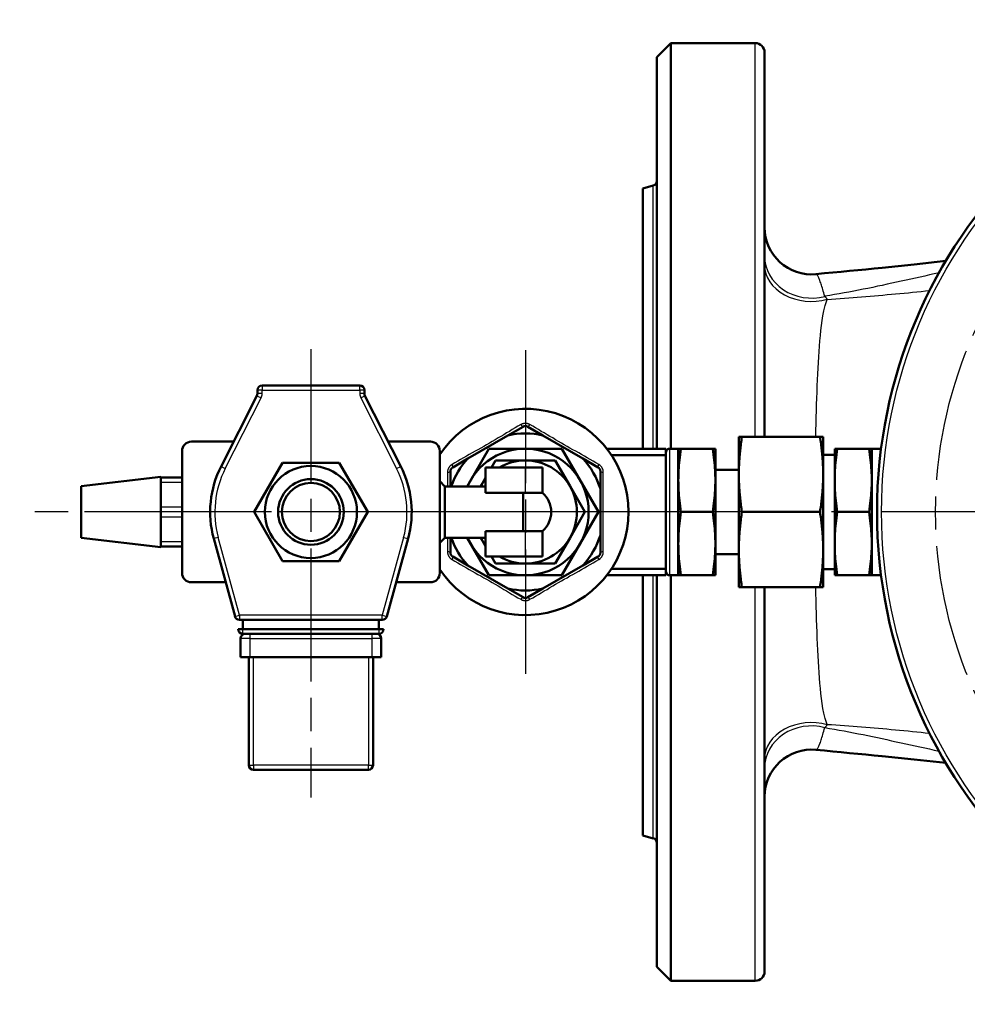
# Model space of a CAD drawing. Header units: millimetres. Extents: x 99 to 904, y 199 to 1209.
# Tile 1 of 15: x 99 to 301, y 210 to 420. Entities that reach past the tile are written whole.
import ezdxf

# ---------------------------------------------------------------- set-up
doc = ezdxf.new("R2010")
doc.units = ezdxf.units.MM
doc.header["$LTSCALE"] = 5
doc.linetypes.add('CHAIN', pattern=[0.3543, 0.2362, -0.0295, 0.0591, -0.0295])
for name, color, linetype, lineweight in [('Gewinde(DIN)', 3, 'Continuous', 25), ('Mittellinie(DIN)', 4, 'CHAIN', 25), ('Mittelpunktmarkierung(DIN)', 4, 'CHAIN', 25), ('Sichtbare Kanten(DIN)', 7, 'Continuous', 50), ('Sichtbare tangentiale Kanten(DIN)', 3, 'Continuous', 25)]:
    doc.layers.add(name, color=color, linetype=linetype, lineweight=lineweight)

msp = doc.modelspace()

# ---------------------------------------------------------------- linework, layer by layer
at = {"layer": 'Gewinde(DIN)'}
msp.add_arc((160.86, 315.39), 7, 110, 20, dxfattribs=at)
at = {"layer": 'Mittellinie(DIN)', "linetype": 'CHAIN', "ltscale": 23.990969}
msp.add_circle((386.65, 315.39), 92.5, dxfattribs=at)
at = {"layer": 'Mittelpunktmarkierung(DIN)', "linetype": 'CHAIN', "ltscale": 23.990969}
for p, q in [((160.86, 350.09), (160.86, 254.51)), ((206.62, 349.89), (206.62, 280.89)), ((565.91, 315.39), (98.71, 315.39)), ((241.12, 315.39), (172.12, 315.39))]:
    msp.add_line(p, q, dxfattribs=at)
at = {"layer": 'Mittelpunktmarkierung(DIN)', "linetype": 'CHAIN', "ltscale": 9.92076}
msp.add_line((183.18, 315.39), (138.54, 315.39), dxfattribs=at)
at = {"layer": 'Sichtbare Kanten(DIN)'}
for p, q in [((234.65, 412.39), (237.65, 415.39)), ((237.65, 415.39), (237.65, 328.89)), ((237.65, 415.39), (255.65, 415.39)), ((234.65, 328.89), (234.65, 412.39)), ((257.65, 413.39), (257.65, 331.39)), ((231.65, 384.39), (233.91, 384.99)), ((231.65, 328.89), (231.65, 384.39)), ((171.28, 342.39), (150.44, 342.39)), ((149.44, 341.39), (149.44, 340.63)), ((172.28, 340.63), (172.28, 341.39)), ((149.33, 340.17), (141.69, 325.12)), ((180.03, 325.12), (172.39, 340.17)), ((202.9, 331.71), (206.12, 333.57)), ((207.12, 333.57), (210.35, 331.71)), ((135.36, 330.39), (144.36, 330.39)), ((177.35, 330.39), (186.36, 330.39)), ((194.35, 326.78), (202.9, 331.71)), ((210.35, 331.71), (218.9, 326.78)), ((252.83, 331.39), (252.16, 331.39)), ((252.16, 331.39), (252.16, 323.54)), ((252.83, 331.39), (269.5, 331.39)), ((270.16, 331.39), (269.5, 331.39)), ((270.16, 331.39), (270.16, 323.54)), ((133.36, 302.39), (133.36, 328.39)), ((188.36, 328.39), (188.36, 302.39)), ((198.83, 328.89), (194.2, 320.86)), ((214.42, 328.89), (198.83, 328.89)), ((222.21, 315.39), (214.42, 328.89)), ((224, 328.89), (236.62, 328.89)), ((236.62, 327.48), (236.62, 328.89)), ((239.25, 328.89), (237.43, 328.89)), ((239.81, 328.89), (239.25, 328.89)), ((239.25, 301.89), (239.25, 328.89)), ((239.25, 328.89), (239.25, 328.89)), ((239.81, 328.89), (246.6, 328.89)), ((247.16, 328.89), (246.6, 328.89)), ((247.16, 301.89), (247.16, 328.89)), ((247.16, 328.89), (247.16, 328.89)), ((272.62, 328.89), (272.62, 301.89)), ((273.18, 328.89), (272.62, 328.89)), ((272.62, 328.89), (272.62, 328.89)), ((279.97, 328.89), (273.18, 328.89)), ((280.53, 328.89), (279.97, 328.89)), ((280.53, 328.89), (280.53, 301.89)), ((280.53, 328.89), (280.53, 328.89)), ((280.53, 328.89), (282.35, 328.89)), ((148.73, 315.39), (154.8, 325.89)), ((154.8, 325.89), (166.92, 325.89)), ((166.92, 325.89), (172.98, 315.39)), ((191.12, 324.91), (194.35, 326.78)), ((200.27, 326.39), (199.41, 324.89)), ((206.62, 326.39), (200.27, 326.39)), ((212.98, 326.39), (206.62, 326.39)), ((216.15, 320.89), (212.98, 326.39)), ((218.9, 326.78), (222.12, 324.91)), ((225, 327.48), (236.62, 327.48)), ((236.62, 327.48), (236.62, 303.29)), ((270.16, 327.57), (272.62, 327.57)), ((190.62, 320.86), (190.62, 324.05)), ((198.12, 319.47), (198.12, 324.89)), ((206.62, 324.89), (198.12, 324.89)), ((206.62, 324.89), (210.29, 324.89)), ((210.29, 319.48), (210.29, 324.89)), ((222.62, 324.05), (222.62, 320.32)), ((247.16, 324.39), (252.16, 324.39)), ((252.16, 323.24), (252.16, 323.54)), ((270.16, 323.54), (270.16, 323.24)), ((111.86, 320.89), (128.86, 322.89)), ((128.86, 322.89), (128.86, 322.75)), ((133.36, 322.75), (128.86, 322.75)), ((128.86, 321.75), (128.86, 322.75)), ((128.86, 320.31), (128.86, 321.75)), ((189.46, 320.86), (188.36, 321.96)), ((198.12, 322.66), (197.1, 320.89)), ((252.16, 323.24), (252.16, 307.54)), ((270.16, 323.24), (270.16, 307.54)), ((111.86, 320.89), (111.86, 309.89)), ((128.86, 320.31), (128.86, 317.82)), ((189.46, 320.86), (189.46, 309.91)), ((189.46, 320.86), (198.12, 320.86)), ((197.1, 320.89), (197.09, 320.86)), ((198.12, 319.47), (206.16, 319.47)), ((206.16, 311.31), (206.16, 319.47)), ((219.33, 315.39), (216.15, 320.89)), ((222.62, 320.32), (222.62, 310.45)), ((128.86, 316.39), (128.86, 317.82)), ((128.86, 314.39), (128.86, 316.39)), ((154.8, 304.89), (148.73, 315.39)), ((172.98, 315.39), (166.92, 304.89)), ((214.42, 301.89), (222.21, 315.39)), ((216.15, 309.89), (219.33, 315.39)), ((239.81, 315.39), (246.6, 315.39)), ((252.83, 315.39), (269.5, 315.39)), ((279.97, 315.39), (273.18, 315.39)), ((128.86, 312.95), (128.86, 314.39)), ((128.86, 312.95), (128.86, 310.46)), ((206.16, 311.31), (198.12, 311.31)), ((198.12, 305.89), (198.12, 311.31)), ((210.29, 305.89), (210.29, 311.29)), ((111.86, 309.89), (128.86, 307.89)), ((128.86, 309.03), (128.86, 310.46)), ((128.86, 308.03), (128.86, 309.03)), ((140.12, 309.72), (144.66, 293.12)), ((177.06, 293.12), (181.6, 309.72)), ((189.46, 309.91), (188.36, 308.81)), ((189.46, 309.91), (198.12, 309.91)), ((190.62, 306.73), (190.62, 309.91)), ((194.2, 309.91), (198.83, 301.89)), ((197.09, 309.91), (197.1, 309.89)), ((197.1, 309.89), (198.12, 308.11)), ((212.98, 304.39), (216.15, 309.89)), ((222.62, 310.45), (222.62, 306.73)), ((128.86, 308.03), (133.36, 308.03)), ((128.86, 308.03), (128.86, 307.89)), ((252.16, 307.24), (252.16, 307.54)), ((252.16, 307.24), (252.16, 299.39)), ((270.16, 307.54), (270.16, 307.24)), ((270.16, 307.24), (270.16, 299.39)), ((166.92, 304.89), (154.8, 304.89)), ((194.35, 304), (191.12, 305.86)), ((206.62, 305.89), (198.12, 305.89)), ((199.41, 305.89), (200.27, 304.39)), ((206.62, 305.89), (210.29, 305.89)), ((222.12, 305.86), (218.9, 304)), ((247.16, 306.39), (252.16, 306.39)), ((202.9, 299.06), (194.35, 304)), ((200.27, 304.39), (206.62, 304.39)), ((206.62, 304.39), (212.98, 304.39)), ((218.9, 304), (210.35, 299.06)), ((225, 303.29), (236.62, 303.29)), ((236.62, 301.89), (236.62, 303.29)), ((270.16, 303.2), (272.62, 303.2)), ((142.67, 300.39), (135.36, 300.39)), ((186.36, 300.39), (179.05, 300.39)), ((198.83, 301.89), (214.42, 301.89)), ((224, 301.89), (236.62, 301.89)), ((231.65, 246.39), (231.65, 301.89)), ((234.65, 218.39), (234.65, 301.89)), ((239.25, 301.89), (237.43, 301.89)), ((237.65, 301.89), (237.65, 215.39)), ((239.25, 301.89), (239.81, 301.89)), ((239.25, 301.89), (239.25, 301.89)), ((239.81, 301.89), (246.6, 301.89)), ((246.6, 301.89), (247.16, 301.89)), ((247.16, 301.89), (247.16, 301.89)), ((272.62, 301.89), (273.18, 301.89)), ((272.62, 301.89), (272.62, 301.89)), ((279.97, 301.89), (273.18, 301.89)), ((279.97, 301.89), (280.53, 301.89)), ((280.53, 301.89), (280.53, 301.89)), ((280.53, 301.89), (282.35, 301.89)), ((206.12, 297.2), (202.9, 299.06)), ((210.35, 299.06), (207.12, 297.2)), ((252.16, 299.39), (252.83, 299.39)), ((252.83, 299.39), (269.5, 299.39)), ((257.65, 299.39), (257.65, 217.39)), ((269.5, 299.39), (270.16, 299.39)), ((145.62, 292.39), (176.09, 292.39)), ((146.36, 292.39), (146.36, 290.39)), ((175.36, 292.39), (175.36, 290.39)), ((145.36, 290.39), (146.36, 290.39)), ((146.36, 290.39), (175.36, 290.39)), ((175.36, 290.39), (176.36, 290.39)), ((145.86, 288.39), (145.86, 284.39)), ((146.36, 289.39), (175.36, 289.39)), ((175.86, 284.39), (175.86, 288.39)), ((147.86, 284.39), (145.86, 284.39)), ((147.61, 284.39), (147.61, 261.39)), ((173.86, 284.39), (147.86, 284.39)), ((175.86, 284.39), (173.86, 284.39)), ((174.11, 261.39), (174.11, 284.39)), ((148.61, 260.39), (173.11, 260.39)), ((231.65, 246.39), (233.91, 245.78)), ((234.65, 218.39), (237.65, 215.39)), ((237.65, 215.39), (255.65, 215.39))]:
    msp.add_line(p, q, dxfattribs=at)
at = {"layer": 'Sichtbare Kanten(DIN)', "flags": 128}
for points in [[(268.59, 366.11), (270.41, 366.29), (272.21, 366.46), (273.99, 366.63), (275.77, 366.8), (277.53, 366.97), (279.27, 367.14), (281.01, 367.31), (282.74, 367.48), (286.16, 367.82), (289.55, 368.18), (296.32, 368.92)], [(206.12, 333.57), (206.16, 333.59), (206.2, 333.61), (206.24, 333.63), (206.28, 333.65), (206.32, 333.66), (206.37, 333.67), (206.41, 333.68), (206.45, 333.69), (206.5, 333.7), (206.54, 333.7), (206.58, 333.71), (206.62, 333.71), (206.67, 333.71), (206.71, 333.7), (206.75, 333.7), (206.8, 333.69), (206.84, 333.68), (206.88, 333.67), (206.93, 333.66), (206.97, 333.65), (207.01, 333.63), (207.05, 333.61), (207.09, 333.59), (207.12, 333.57)], [(252.16, 323.54), (252.16, 323.85), (252.17, 324.17), (252.18, 324.48), (252.18, 324.8), (252.2, 325.11), (252.21, 325.43), (252.22, 325.74), (252.24, 326.06), (252.26, 326.37), (252.28, 326.69), (252.31, 327.01), (252.33, 327.33), (252.36, 327.65), (252.39, 327.97), (252.42, 328.3), (252.46, 328.63), (252.5, 328.96), (252.54, 329.3), (252.58, 329.64), (252.62, 329.98), (252.67, 330.32), (252.72, 330.67), (252.77, 331.03), (252.83, 331.39)], [(269.5, 331.39), (269.55, 331.03), (269.61, 330.67), (269.66, 330.32), (269.7, 329.98), (269.75, 329.64), (269.79, 329.3), (269.83, 328.96), (269.87, 328.63), (269.9, 328.3), (269.93, 327.97), (269.96, 327.65), (269.99, 327.33), (270.02, 327.01), (270.04, 326.69), (270.06, 326.37), (270.08, 326.06), (270.1, 325.74), (270.12, 325.43), (270.13, 325.11), (270.14, 324.8), (270.15, 324.48), (270.16, 324.17), (270.16, 323.85), (270.16, 323.54)], [(239.81, 315.39), (239.72, 316.02), (239.63, 316.64), (239.56, 317.24), (239.49, 317.82), (239.43, 318.39), (239.39, 318.95), (239.34, 319.49), (239.31, 320.03), (239.29, 320.56), (239.27, 321.09), (239.26, 321.61), (239.25, 322.14), (239.26, 322.66), (239.27, 323.18), (239.29, 323.71), (239.31, 324.24), (239.34, 324.78), (239.39, 325.33), (239.43, 325.88), (239.49, 326.45), (239.56, 327.03), (239.63, 327.63), (239.72, 328.25), (239.81, 328.89)], [(246.6, 328.89), (246.7, 328.25), (246.78, 327.63), (246.86, 327.03), (246.92, 326.45), (246.98, 325.88), (247.03, 325.33), (247.07, 324.78), (247.1, 324.24), (247.13, 323.71), (247.15, 323.18), (247.16, 322.66), (247.16, 322.14), (247.16, 321.61), (247.15, 321.09), (247.13, 320.56), (247.1, 320.03), (247.07, 319.49), (247.03, 318.95), (246.98, 318.39), (246.92, 317.82), (246.86, 317.24), (246.78, 316.64), (246.7, 316.02), (246.6, 315.39)], [(273.18, 315.39), (273.08, 316.02), (273, 316.64), (272.92, 317.24), (272.86, 317.82), (272.8, 318.39), (272.75, 318.95), (272.71, 319.49), (272.68, 320.03), (272.65, 320.56), (272.63, 321.09), (272.62, 321.61), (272.62, 322.14), (272.62, 322.66), (272.63, 323.18), (272.65, 323.71), (272.68, 324.24), (272.71, 324.78), (272.75, 325.33), (272.8, 325.88), (272.86, 326.45), (272.92, 327.03), (273, 327.63), (273.08, 328.25), (273.18, 328.89)], [(279.97, 328.89), (280.06, 328.25), (280.15, 327.63), (280.22, 327.03), (280.29, 326.45), (280.34, 325.88), (280.39, 325.33), (280.43, 324.78), (280.47, 324.24), (280.49, 323.71), (280.51, 323.18), (280.52, 322.66), (280.53, 322.14), (280.52, 321.61), (280.51, 321.09), (280.49, 320.56), (280.47, 320.03), (280.43, 319.49), (280.39, 318.95), (280.34, 318.39), (280.29, 317.82), (280.22, 317.24), (280.15, 316.64), (280.06, 316.02), (279.97, 315.39)], [(190.62, 324.05), (190.63, 324.09), (190.63, 324.13), (190.63, 324.18), (190.64, 324.22), (190.65, 324.26), (190.66, 324.31), (190.67, 324.35), (190.69, 324.39), (190.7, 324.43), (190.72, 324.47), (190.74, 324.51), (190.76, 324.55), (190.78, 324.58), (190.8, 324.62), (190.83, 324.65), (190.86, 324.69), (190.89, 324.72), (190.92, 324.75), (190.95, 324.78), (190.98, 324.81), (191.02, 324.84), (191.05, 324.87), (191.09, 324.89), (191.12, 324.91)], [(222.12, 324.91), (222.16, 324.89), (222.2, 324.87), (222.23, 324.84), (222.27, 324.81), (222.3, 324.78), (222.33, 324.75), (222.36, 324.72), (222.39, 324.69), (222.42, 324.65), (222.44, 324.62), (222.47, 324.58), (222.49, 324.55), (222.51, 324.51), (222.53, 324.47), (222.55, 324.43), (222.56, 324.39), (222.58, 324.35), (222.59, 324.31), (222.6, 324.26), (222.61, 324.22), (222.62, 324.18), (222.62, 324.13), (222.62, 324.09), (222.62, 324.05)], [(252.83, 315.39), (252.77, 315.75), (252.72, 316.1), (252.67, 316.45), (252.62, 316.8), (252.58, 317.14), (252.54, 317.48), (252.5, 317.81), (252.46, 318.14), (252.42, 318.47), (252.39, 318.8), (252.36, 319.12), (252.33, 319.44), (252.31, 319.77), (252.28, 320.08), (252.26, 320.4), (252.24, 320.72), (252.22, 321.03), (252.21, 321.35), (252.2, 321.66), (252.18, 321.98), (252.18, 322.29), (252.17, 322.6), (252.16, 322.92), (252.16, 323.24)], [(270.16, 323.24), (270.16, 322.92), (270.16, 322.6), (270.15, 322.29), (270.14, 321.98), (270.13, 321.66), (270.12, 321.35), (270.1, 321.03), (270.08, 320.72), (270.06, 320.4), (270.04, 320.08), (270.02, 319.77), (269.99, 319.44), (269.96, 319.12), (269.93, 318.8), (269.9, 318.47), (269.87, 318.14), (269.83, 317.81), (269.79, 317.48), (269.75, 317.14), (269.7, 316.8), (269.66, 316.45), (269.61, 316.1), (269.55, 315.75), (269.5, 315.39)], [(210.29, 319.48), (210.28, 319.49), (210.26, 319.49), (210.22, 319.49), (210.17, 319.49), (210.09, 319.49), (210.01, 319.49), (209.91, 319.49), (209.79, 319.49), (209.66, 319.49), (209.52, 319.49), (209.37, 319.49), (209.21, 319.49), (209.04, 319.49), (208.86, 319.49), (208.67, 319.49), (208.46, 319.49), (208.25, 319.49), (208.03, 319.49), (207.8, 319.49), (207.56, 319.49), (207.33, 319.49), (207.09, 319.49), (206.86, 319.49), (206.62, 319.49)], [(239.81, 301.89), (239.72, 302.52), (239.63, 303.14), (239.56, 303.74), (239.49, 304.32), (239.43, 304.89), (239.39, 305.45), (239.34, 305.99), (239.31, 306.53), (239.29, 307.06), (239.27, 307.59), (239.26, 308.11), (239.25, 308.64), (239.26, 309.16), (239.27, 309.68), (239.29, 310.21), (239.31, 310.74), (239.34, 311.28), (239.39, 311.83), (239.43, 312.38), (239.49, 312.95), (239.56, 313.53), (239.63, 314.13), (239.72, 314.75), (239.81, 315.39)], [(246.6, 315.39), (246.7, 314.75), (246.78, 314.13), (246.86, 313.53), (246.92, 312.95), (246.98, 312.38), (247.03, 311.83), (247.07, 311.28), (247.1, 310.74), (247.13, 310.21), (247.15, 309.68), (247.16, 309.16), (247.16, 308.64), (247.16, 308.11), (247.15, 307.59), (247.13, 307.06), (247.1, 306.53), (247.07, 305.99), (247.03, 305.45), (246.98, 304.89), (246.92, 304.32), (246.86, 303.74), (246.78, 303.14), (246.7, 302.52), (246.6, 301.89)], [(252.16, 307.54), (252.16, 307.85), (252.17, 308.17), (252.18, 308.48), (252.18, 308.8), (252.2, 309.11), (252.21, 309.43), (252.22, 309.74), (252.24, 310.06), (252.26, 310.37), (252.28, 310.69), (252.31, 311.01), (252.33, 311.33), (252.36, 311.65), (252.39, 311.97), (252.42, 312.3), (252.46, 312.63), (252.5, 312.96), (252.54, 313.3), (252.58, 313.64), (252.62, 313.98), (252.67, 314.32), (252.72, 314.67), (252.77, 315.03), (252.83, 315.39)], [(269.5, 315.39), (269.55, 315.03), (269.61, 314.67), (269.66, 314.32), (269.7, 313.98), (269.75, 313.64), (269.79, 313.3), (269.83, 312.96), (269.87, 312.63), (269.9, 312.3), (269.93, 311.97), (269.96, 311.65), (269.99, 311.33), (270.02, 311.01), (270.04, 310.69), (270.06, 310.37), (270.08, 310.06), (270.1, 309.74), (270.12, 309.43), (270.13, 309.11), (270.14, 308.8), (270.15, 308.48), (270.16, 308.17), (270.16, 307.85), (270.16, 307.54)], [(273.18, 301.89), (273.08, 302.52), (273, 303.14), (272.92, 303.74), (272.86, 304.32), (272.8, 304.89), (272.75, 305.45), (272.71, 305.99), (272.68, 306.53), (272.65, 307.06), (272.63, 307.59), (272.62, 308.11), (272.62, 308.64), (272.62, 309.16), (272.63, 309.68), (272.65, 310.21), (272.68, 310.74), (272.71, 311.28), (272.75, 311.83), (272.8, 312.38), (272.86, 312.95), (272.92, 313.53), (273, 314.13), (273.08, 314.75), (273.18, 315.39)], [(279.97, 315.39), (280.06, 314.75), (280.15, 314.13), (280.22, 313.53), (280.29, 312.95), (280.34, 312.38), (280.39, 311.83), (280.43, 311.28), (280.47, 310.74), (280.49, 310.21), (280.51, 309.68), (280.52, 309.16), (280.53, 308.64), (280.52, 308.11), (280.51, 307.59), (280.49, 307.06), (280.47, 306.53), (280.43, 305.99), (280.39, 305.45), (280.34, 304.89), (280.29, 304.32), (280.22, 303.74), (280.15, 303.14), (280.06, 302.52), (279.97, 301.89)], [(206.62, 311.28), (206.86, 311.28), (207.09, 311.28), (207.33, 311.28), (207.56, 311.28), (207.8, 311.28), (208.03, 311.28), (208.25, 311.28), (208.46, 311.28), (208.67, 311.28), (208.86, 311.28), (209.04, 311.28), (209.21, 311.28), (209.37, 311.28), (209.52, 311.28), (209.66, 311.28), (209.79, 311.28), (209.91, 311.28), (210.01, 311.28), (210.09, 311.29), (210.17, 311.29), (210.22, 311.29), (210.26, 311.29), (210.28, 311.29), (210.29, 311.29)], [(191.12, 305.86), (191.09, 305.88), (191.05, 305.91), (191.02, 305.93), (190.98, 305.96), (190.95, 305.99), (190.92, 306.02), (190.89, 306.05), (190.86, 306.08), (190.83, 306.12), (190.8, 306.15), (190.78, 306.19), (190.76, 306.23), (190.74, 306.26), (190.72, 306.3), (190.7, 306.34), (190.69, 306.38), (190.67, 306.42), (190.66, 306.47), (190.65, 306.51), (190.64, 306.55), (190.63, 306.6), (190.63, 306.64), (190.63, 306.68), (190.62, 306.73)], [(222.62, 306.73), (222.62, 306.68), (222.62, 306.64), (222.62, 306.6), (222.61, 306.55), (222.6, 306.51), (222.59, 306.47), (222.58, 306.42), (222.56, 306.38), (222.55, 306.34), (222.53, 306.3), (222.51, 306.26), (222.49, 306.23), (222.47, 306.19), (222.44, 306.15), (222.42, 306.12), (222.39, 306.08), (222.36, 306.05), (222.33, 306.02), (222.3, 305.99), (222.27, 305.96), (222.23, 305.93), (222.2, 305.91), (222.16, 305.88), (222.12, 305.86)], [(252.83, 299.39), (252.77, 299.75), (252.72, 300.1), (252.67, 300.45), (252.62, 300.8), (252.58, 301.14), (252.54, 301.48), (252.5, 301.81), (252.46, 302.14), (252.42, 302.47), (252.39, 302.8), (252.36, 303.12), (252.33, 303.44), (252.31, 303.77), (252.28, 304.08), (252.26, 304.4), (252.24, 304.72), (252.22, 305.03), (252.21, 305.35), (252.2, 305.66), (252.18, 305.98), (252.18, 306.29), (252.17, 306.6), (252.16, 306.92), (252.16, 307.24)], [(270.16, 307.24), (270.16, 306.92), (270.16, 306.6), (270.15, 306.29), (270.14, 305.98), (270.13, 305.66), (270.12, 305.35), (270.1, 305.03), (270.08, 304.72), (270.06, 304.4), (270.04, 304.08), (270.02, 303.77), (269.99, 303.44), (269.96, 303.12), (269.93, 302.8), (269.9, 302.47), (269.87, 302.14), (269.83, 301.81), (269.79, 301.48), (269.75, 301.14), (269.7, 300.8), (269.66, 300.45), (269.61, 300.1), (269.55, 299.75), (269.5, 299.39)], [(207.12, 297.2), (207.09, 297.18), (207.05, 297.16), (207.01, 297.14), (206.97, 297.13), (206.93, 297.11), (206.88, 297.1), (206.84, 297.09), (206.8, 297.08), (206.75, 297.07), (206.71, 297.07), (206.67, 297.07), (206.62, 297.07), (206.58, 297.07), (206.54, 297.07), (206.5, 297.07), (206.45, 297.08), (206.41, 297.09), (206.37, 297.1), (206.32, 297.11), (206.28, 297.13), (206.24, 297.14), (206.2, 297.16), (206.16, 297.18), (206.12, 297.2)], [(296.32, 261.86), (289.55, 262.6), (286.16, 262.95), (282.74, 263.29), (281.01, 263.47), (279.27, 263.64), (277.53, 263.81), (275.77, 263.98), (273.99, 264.15), (272.21, 264.32), (270.41, 264.49), (268.59, 264.66)]]:
    msp.add_lwpolyline(points, dxfattribs=at)
at = {"layer": 'Sichtbare Kanten(DIN)'}
for centre, radius in [((386.65, 315.39), 105), ((160.86, 315.39), 9.82), ((160.86, 315.39), 7), ((160.86, 315.39), 6.19)]:
    msp.add_circle(centre, radius, dxfattribs=at)
for centre, radius, start, end in [((255.65, 413.39), 2, 0, 90), ((233.65, 385.96), 1, 285, 0), ((267.65, 376.07), 10, 180, 275.3966), ((150.44, 341.39), 1, 90, 180), ((171.28, 341.39), 1, 0, 90), ((148.44, 340.63), 1, 333.0808, 0), ((173.28, 340.63), 1, 180, 206.9192), ((206.62, 315.39), 22, 213.8701, 146.1299), ((206.62, 315.39), 16.74, 77.1348, 102.8652), ((135.36, 328.39), 2, 90, 180), ((186.36, 328.39), 2, 0, 90), ((206.62, 315.39), 13.5, 203.942, 156.058), ((237.43, 328.08), 0.81, 90, 172), ((282.35, 328.08), 0.81, 77.7966, 90), ((206.62, 315.39), 16.74, 137.1348, 160.9008), ((206.62, 315.39), 11, 90, 120.2726), ((206.62, 315.39), 11, 30, 90), ((206.62, 315.39), 16.74, 17.1348, 42.8652), ((160.86, 315.39), 21.5, 153.0808, 195.2936), ((160.86, 315.39), 21.5, 344.7064, 26.9192), ((206.62, 315.39), 11, 140.5994, 150), ((206.62, 315.39), 11, 150, 150.1295), ((206.62, 315.39), 4.11, 90, 96.5505), ((206.62, 315.39), 5.5, 311.8101, 48.1899), ((206.62, 315.39), 11, 330, 30), ((206.62, 315.39), 4.11, 263.4495, 270), ((206.62, 315.39), 16.74, 199.0992, 222.8652), ((206.62, 315.39), 11, 209.8705, 210), ((206.62, 315.39), 11, 210, 219.4006), ((206.62, 315.39), 11, 270, 330), ((206.62, 315.39), 16.74, 317.1348, 342.8652), ((206.62, 315.39), 11, 239.7274, 270), ((237.43, 302.7), 0.81, 188, 270), ((135.36, 302.39), 2, 180, 270), ((186.36, 302.39), 2, 270, 0), ((282.35, 302.7), 0.81, 270, 282.2034), ((206.62, 315.39), 16.74, 257.1348, 282.8652), ((145.62, 293.39), 1, 195.2936, 270), ((176.09, 293.39), 1, 270, 344.7064), ((146.36, 290.39), 1, 180, 270), ((175.36, 290.39), 1, 270, 0), ((146.86, 288.39), 1, 90, 180), ((174.86, 288.39), 1, 0, 90), ((267.65, 254.7), 10, 84.6034, 180), ((148.61, 261.39), 1, 180, 270), ((173.11, 261.39), 1, 270, 0), ((233.65, 244.82), 1, 0, 75), ((255.65, 217.39), 2, 270, 0)]:
    msp.add_arc(centre, radius, start, end, dxfattribs=at)
at = {"layer": 'Sichtbare tangentiale Kanten(DIN)'}
for p, q in [((255.65, 331.39), (255.65, 415.39)), ((233.91, 328.89), (233.91, 384.99)), ((150.44, 342.39), (150.44, 341.39)), ((171.28, 341.39), (171.28, 342.39)), ((150.44, 341.39), (149.44, 341.39)), ((150.44, 340.63), (149.44, 340.63)), ((150.44, 340.63), (150.44, 341.39)), ((150.44, 341.39), (171.28, 341.39)), ((171.28, 341.39), (171.28, 340.63)), ((172.28, 341.39), (171.28, 341.39)), ((172.28, 340.63), (171.28, 340.63)), ((142.58, 324.67), (150.22, 339.72)), ((149.33, 340.17), (150.22, 339.72)), ((171.49, 339.72), (172.39, 340.17)), ((171.49, 339.72), (179.14, 324.67)), ((237.43, 301.89), (237.43, 328.89)), ((282.35, 328.89), (282.35, 327.47)), ((141.69, 325.12), (142.58, 324.67)), ((179.14, 324.67), (180.03, 325.12)), ((206.62, 319.49), (206.62, 324.89)), ((128.86, 321.75), (133.36, 321.75)), ((133.36, 316.39), (128.86, 316.39)), ((128.86, 314.39), (133.36, 314.39)), ((206.62, 305.89), (206.62, 311.28)), ((133.36, 309.03), (128.86, 309.03)), ((141.08, 309.98), (140.12, 309.72)), ((145.62, 293.39), (141.08, 309.98)), ((180.63, 309.98), (176.09, 293.39)), ((180.63, 309.98), (181.6, 309.72)), ((282.35, 303.3), (282.35, 301.89)), ((233.91, 245.78), (233.91, 301.89)), ((255.65, 215.39), (255.65, 299.39)), ((144.66, 293.12), (145.62, 293.39)), ((145.62, 293.39), (145.62, 292.39)), ((176.09, 293.39), (145.62, 293.39)), ((176.09, 293.39), (177.06, 293.12)), ((176.09, 292.39), (176.09, 293.39)), ((146.36, 289.39), (146.36, 290.39)), ((175.36, 290.39), (175.36, 289.39)), ((147.86, 288.39), (145.86, 288.39)), ((147.86, 288.39), (147.86, 289.39)), ((147.86, 284.39), (147.86, 288.39)), ((147.86, 288.39), (173.86, 288.39)), ((173.86, 289.39), (173.86, 288.39)), ((175.86, 288.39), (173.86, 288.39)), ((173.86, 288.39), (173.86, 284.39)), ((148.61, 261.39), (148.61, 284.39)), ((173.11, 284.39), (173.11, 261.39)), ((147.61, 261.39), (148.61, 261.39)), ((148.61, 261.39), (148.61, 260.39)), ((173.11, 261.39), (148.61, 261.39)), ((173.11, 260.39), (173.11, 261.39)), ((173.11, 261.39), (174.11, 261.39))]:
    msp.add_line(p, q, dxfattribs=at)
at = {"layer": 'Sichtbare tangentiale Kanten(DIN)', "flags": 128}
for points in [[(270.5, 361.38), (270.39, 361.77), (270.29, 362.13), (270.19, 362.49), (270.1, 362.82), (270, 363.15), (269.91, 363.45), (269.82, 363.74), (269.73, 364.01), (269.64, 364.27), (269.55, 364.51), (269.47, 364.74), (269.39, 364.94), (269.31, 365.13), (269.24, 365.31), (269.16, 365.47), (269.09, 365.61), (269.02, 365.73), (268.95, 365.84), (268.89, 365.92), (268.83, 366), (268.77, 366.05), (268.71, 366.09), (268.65, 366.11), (268.59, 366.11)], [(294.89, 366.38), (293.88, 366.16), (292.88, 365.94), (291.87, 365.72), (290.87, 365.5), (289.86, 365.28), (288.85, 365.06), (287.84, 364.84), (286.83, 364.61), (285.82, 364.39), (284.81, 364.17), (283.79, 363.95), (282.77, 363.73), (281.75, 363.52), (280.74, 363.3), (279.72, 363.09), (278.7, 362.89), (277.68, 362.69), (276.67, 362.49), (275.65, 362.3), (274.63, 362.11), (273.61, 361.93), (272.59, 361.76), (271.57, 361.59), (270.55, 361.42)], [(271.04, 360.75), (271.02, 360.78), (271, 360.81), (270.98, 360.84), (270.96, 360.87), (270.94, 360.9), (270.92, 360.93), (270.9, 360.96), (270.87, 360.99), (270.85, 361.02), (270.83, 361.05), (270.81, 361.07), (270.78, 361.1), (270.76, 361.13), (270.74, 361.15), (270.71, 361.18), (270.69, 361.2), (270.67, 361.23), (270.64, 361.25), (270.62, 361.27), (270.6, 361.3), (270.57, 361.32), (270.55, 361.34), (270.52, 361.36), (270.5, 361.38)], [(271.04, 360.73), (271.96, 360.79), (272.88, 360.86), (273.8, 360.92), (274.71, 360.99), (275.63, 361.06), (276.54, 361.13), (277.45, 361.2), (278.36, 361.28), (279.27, 361.35), (280.18, 361.43), (281.09, 361.5), (282, 361.58), (282.9, 361.66), (283.81, 361.74), (284.72, 361.82), (285.62, 361.9), (286.53, 361.99), (287.43, 362.07), (288.34, 362.16), (289.24, 362.25), (290.15, 362.34), (291.06, 362.43), (291.98, 362.53), (292.89, 362.63)], [(268.58, 331.39), (268.61, 332.81), (268.64, 334.21), (268.68, 335.6), (268.72, 336.97), (268.76, 338.32), (268.8, 339.66), (268.85, 340.98), (268.9, 342.28), (268.96, 343.56), (269.02, 344.83), (269.08, 346.07), (269.15, 347.29), (269.22, 348.48), (269.3, 349.65), (269.38, 350.79), (269.47, 351.92), (269.58, 353.02), (269.69, 354.1), (269.81, 355.16), (269.95, 356.21), (270.12, 357.26), (270.33, 358.32), (270.59, 359.42), (271.02, 360.72)], [(205.65, 334.02), (205.04, 333.66), (204.44, 333.31), (203.83, 332.95), (203.23, 332.59), (202.62, 332.24), (202.01, 331.88), (201.4, 331.52), (200.79, 331.17), (200.18, 330.81), (199.56, 330.45), (198.95, 330.1), (198.34, 329.74), (197.72, 329.39), (197.11, 329.03), (196.49, 328.68), (195.88, 328.33), (195.26, 327.98), (194.65, 327.63), (194.03, 327.28), (193.42, 326.93), (192.81, 326.58), (192.2, 326.24), (191.59, 325.89), (190.98, 325.55)], [(207.6, 334.02), (207.53, 334.06), (207.45, 334.1), (207.38, 334.13), (207.3, 334.16), (207.21, 334.19), (207.13, 334.22), (207.05, 334.24), (206.96, 334.25), (206.88, 334.27), (206.8, 334.28), (206.71, 334.28), (206.62, 334.28), (206.54, 334.28), (206.45, 334.28), (206.37, 334.27), (206.28, 334.25), (206.2, 334.24), (206.12, 334.22), (206.03, 334.19), (205.95, 334.16), (205.87, 334.13), (205.8, 334.1), (205.72, 334.06), (205.65, 334.02)], [(222.27, 325.55), (221.66, 325.89), (221.05, 326.24), (220.44, 326.58), (219.83, 326.93), (219.21, 327.28), (218.6, 327.63), (217.99, 327.98), (217.37, 328.33), (216.76, 328.68), (216.14, 329.03), (215.53, 329.39), (214.91, 329.74), (214.3, 330.1), (213.68, 330.45), (213.07, 330.81), (212.46, 331.17), (211.85, 331.52), (211.24, 331.88), (210.63, 332.24), (210.02, 332.59), (209.41, 332.95), (208.81, 333.31), (208.21, 333.66), (207.6, 334.02)], [(190.98, 325.55), (190.91, 325.51), (190.84, 325.46), (190.77, 325.41), (190.7, 325.36), (190.63, 325.3), (190.57, 325.24), (190.51, 325.18), (190.46, 325.12), (190.4, 325.05), (190.35, 324.98), (190.3, 324.91), (190.26, 324.83), (190.22, 324.76), (190.18, 324.68), (190.14, 324.6), (190.11, 324.52), (190.09, 324.44), (190.06, 324.36), (190.04, 324.28), (190.03, 324.19), (190.02, 324.11), (190.01, 324.02), (190, 323.94), (190, 323.85)], [(223.25, 323.85), (223.25, 323.94), (223.24, 324.02), (223.23, 324.11), (223.22, 324.19), (223.21, 324.28), (223.19, 324.36), (223.16, 324.44), (223.14, 324.52), (223.1, 324.6), (223.07, 324.68), (223.03, 324.76), (222.99, 324.84), (222.95, 324.91), (222.9, 324.98), (222.85, 325.05), (222.79, 325.12), (222.74, 325.18), (222.68, 325.24), (222.61, 325.3), (222.55, 325.36), (222.48, 325.41), (222.41, 325.46), (222.34, 325.51), (222.27, 325.55)], [(190, 323.85), (190, 323.73), (190, 323.61), (190, 323.48), (190.01, 323.36), (190.01, 323.23), (190.01, 323.11), (190.01, 322.99), (190.01, 322.86), (190.01, 322.74), (190.01, 322.61), (190.01, 322.49), (190.01, 322.36), (190.02, 322.24), (190.02, 322.11), (190.02, 321.99), (190.02, 321.86), (190.02, 321.74), (190.02, 321.61), (190.02, 321.49), (190.02, 321.36), (190.02, 321.24), (190.02, 321.11), (190.03, 320.99), (190.03, 320.86)], [(223.25, 306.92), (223.24, 307.62), (223.24, 308.32), (223.23, 309.02), (223.22, 309.73), (223.22, 310.43), (223.22, 311.14), (223.21, 311.84), (223.21, 312.55), (223.21, 313.26), (223.2, 313.97), (223.2, 314.68), (223.2, 315.39), (223.2, 316.1), (223.2, 316.81), (223.21, 317.52), (223.21, 318.22), (223.21, 318.93), (223.22, 319.64), (223.22, 320.34), (223.22, 321.05), (223.23, 321.75), (223.24, 322.45), (223.24, 323.16), (223.25, 323.85)], [(190.03, 309.91), (190.03, 309.78), (190.02, 309.66), (190.02, 309.53), (190.02, 309.41), (190.02, 309.28), (190.02, 309.16), (190.02, 309.03), (190.02, 308.91), (190.02, 308.78), (190.02, 308.66), (190.02, 308.53), (190.01, 308.41), (190.01, 308.29), (190.01, 308.16), (190.01, 308.04), (190.01, 307.91), (190.01, 307.79), (190.01, 307.66), (190.01, 307.54), (190.01, 307.41), (190, 307.29), (190, 307.17), (190, 307.04), (190, 306.92)], [(190, 306.92), (190, 306.83), (190.01, 306.75), (190.02, 306.66), (190.03, 306.58), (190.04, 306.5), (190.06, 306.41), (190.09, 306.33), (190.11, 306.25), (190.14, 306.17), (190.18, 306.09), (190.22, 306.01), (190.26, 305.94), (190.3, 305.86), (190.35, 305.79), (190.4, 305.72), (190.46, 305.66), (190.51, 305.59), (190.57, 305.53), (190.63, 305.47), (190.7, 305.42), (190.77, 305.36), (190.84, 305.31), (190.91, 305.27), (190.98, 305.22)], [(222.27, 305.22), (222.34, 305.27), (222.41, 305.31), (222.48, 305.36), (222.55, 305.42), (222.61, 305.47), (222.68, 305.53), (222.74, 305.59), (222.79, 305.66), (222.85, 305.72), (222.9, 305.79), (222.95, 305.86), (222.99, 305.94), (223.03, 306.01), (223.07, 306.09), (223.1, 306.17), (223.14, 306.25), (223.16, 306.33), (223.19, 306.41), (223.21, 306.5), (223.22, 306.58), (223.23, 306.66), (223.24, 306.75), (223.25, 306.83), (223.25, 306.92)], [(190.98, 305.22), (191.59, 304.88), (192.2, 304.53), (192.81, 304.19), (193.42, 303.84), (194.03, 303.49), (194.65, 303.14), (195.26, 302.79), (195.88, 302.44), (196.49, 302.09), (197.11, 301.74), (197.72, 301.38), (198.34, 301.03), (198.95, 300.67), (199.56, 300.32), (200.18, 299.96), (200.79, 299.61), (201.4, 299.25), (202.01, 298.89), (202.62, 298.54), (203.23, 298.18), (203.83, 297.82), (204.44, 297.47), (205.04, 297.11), (205.65, 296.76)], [(207.6, 296.76), (208.21, 297.11), (208.81, 297.47), (209.41, 297.82), (210.02, 298.18), (210.63, 298.54), (211.24, 298.89), (211.85, 299.25), (212.46, 299.61), (213.07, 299.96), (213.68, 300.32), (214.3, 300.67), (214.91, 301.03), (215.53, 301.38), (216.14, 301.74), (216.76, 302.09), (217.37, 302.44), (217.99, 302.79), (218.6, 303.14), (219.21, 303.49), (219.83, 303.84), (220.44, 304.19), (221.05, 304.53), (221.66, 304.88), (222.27, 305.22)], [(271.03, 270.05), (270.6, 271.34), (270.33, 272.45), (270.12, 273.51), (269.96, 274.56), (269.81, 275.61), (269.69, 276.68), (269.57, 277.76), (269.47, 278.86), (269.38, 279.98), (269.3, 281.13), (269.22, 282.29), (269.15, 283.49), (269.08, 284.7), (269.01, 285.94), (268.96, 287.2), (268.9, 288.48), (268.85, 289.79), (268.8, 291.11), (268.76, 292.46), (268.72, 293.82), (268.68, 295.19), (268.64, 296.59), (268.61, 297.99), (268.58, 299.42)], [(205.65, 296.76), (205.72, 296.71), (205.8, 296.68), (205.87, 296.64), (205.95, 296.61), (206.03, 296.58), (206.12, 296.56), (206.2, 296.54), (206.28, 296.52), (206.37, 296.51), (206.45, 296.5), (206.54, 296.49), (206.62, 296.49), (206.71, 296.49), (206.8, 296.5), (206.88, 296.51), (206.96, 296.52), (207.05, 296.54), (207.13, 296.56), (207.21, 296.58), (207.3, 296.61), (207.38, 296.64), (207.45, 296.68), (207.53, 296.71), (207.6, 296.76)], [(268.6, 264.66), (268.65, 264.66), (268.71, 264.68), (268.77, 264.72), (268.83, 264.78), (268.89, 264.85), (268.96, 264.94), (269.02, 265.05), (269.09, 265.17), (269.16, 265.31), (269.24, 265.47), (269.31, 265.64), (269.39, 265.83), (269.47, 266.04), (269.56, 266.26), (269.64, 266.5), (269.73, 266.76), (269.82, 267.03), (269.91, 267.32), (270, 267.63), (270.1, 267.95), (270.19, 268.28), (270.29, 268.64), (270.39, 269), (270.5, 269.39)], [(270.5, 269.39), (270.52, 269.41), (270.55, 269.43), (270.57, 269.45), (270.6, 269.48), (270.62, 269.5), (270.64, 269.52), (270.67, 269.55), (270.69, 269.57), (270.71, 269.6), (270.74, 269.62), (270.76, 269.65), (270.78, 269.67), (270.81, 269.7), (270.83, 269.73), (270.85, 269.75), (270.87, 269.78), (270.9, 269.81), (270.92, 269.84), (270.94, 269.87), (270.96, 269.9), (270.98, 269.93), (271, 269.96), (271.02, 269.99), (271.04, 270.02)], [(270.5, 269.39), (271.53, 269.22), (272.56, 269.05), (273.59, 268.87), (274.61, 268.69), (275.63, 268.5), (276.65, 268.3), (277.67, 268.1), (278.68, 267.9), (279.69, 267.69), (280.7, 267.48), (281.72, 267.27), (282.73, 267.05), (283.74, 266.83), (284.75, 266.61), (285.76, 266.39), (286.77, 266.17), (287.78, 265.95), (288.79, 265.73), (289.8, 265.51), (290.82, 265.28), (291.83, 265.06), (292.85, 264.84), (293.86, 264.61), (294.88, 264.39)], [(292.89, 268.15), (291.96, 268.24), (291.04, 268.34), (290.12, 268.43), (289.2, 268.53), (288.29, 268.62), (287.38, 268.7), (286.47, 268.79), (285.56, 268.87), (284.66, 268.96), (283.76, 269.04), (282.86, 269.12), (281.96, 269.19), (281.06, 269.27), (280.16, 269.35), (279.26, 269.42), (278.36, 269.49), (277.45, 269.56), (276.55, 269.63), (275.64, 269.7), (274.73, 269.77), (273.81, 269.83), (272.89, 269.9), (271.97, 269.96), (271.04, 270.02)]]:
    msp.add_lwpolyline(points, dxfattribs=at)
at = {"layer": 'Sichtbare tangentiale Kanten(DIN)'}
msp.add_circle((386.65, 315.39), 104.03, dxfattribs=at)
for centre, radius, start, end in [((148.44, 340.63), 2, 333.0808, 0), ((173.28, 340.63), 2, 180, 206.9192), ((160.86, 315.39), 20.5, 153.0808, 195.2936), ((160.86, 315.39), 20.5, 344.7064, 26.9192)]:
    msp.add_arc(centre, radius, start, end, dxfattribs=at)
for centre, major_axis, ratio, start_param, end_param in [((267.65, 369.97), (-10, 0), 0.895779, 0, 1.858911), ((267.65, 368.06), (-10, 0), 0.776777, 0, 1.916168), ((205.62, 334.44), (0.5, -0.866), 0.207079, 5.098481, 6.283185), ((207.62, 334.44), (-0.5, -0.866), 0.207079, 0, 1.184705), ((190.62, 325.78), (0.5, -0.866), 0.207079, 0, 1.184705), ((222.62, 325.78), (-0.5, -0.866), 0.207079, 5.098481, 6.283185), ((189.62, 324.05), (1, 0), 0.207079, 5.098481, 6.283185), ((223.62, 324.05), (-1, 0), 0.207079, 0, 1.184705), ((189.62, 306.73), (1, 0), 0.207079, 0, 1.184705), ((223.62, 306.73), (-1, 0), 0.207079, 5.098481, 6.283185), ((190.62, 304.99), (0.5, 0.866), 0.207079, 5.098481, 6.283185), ((222.62, 304.99), (-0.5, 0.866), 0.207079, 0, 1.184705), ((205.62, 296.33), (0.5, 0.866), 0.207079, 0, 1.184705), ((207.62, 296.33), (-0.5, 0.866), 0.207079, 5.098481, 6.283185), ((267.65, 262.71), (-10, 0), 0.776777, 4.367017, 6.283185), ((267.65, 260.8), (-10, 0), 0.895779, 4.424275, 6.283185)]:
    msp.add_ellipse(centre, major_axis=major_axis, ratio=ratio, start_param=start_param, end_param=end_param, dxfattribs=at)

doc.saveas('drawing.dxf')
